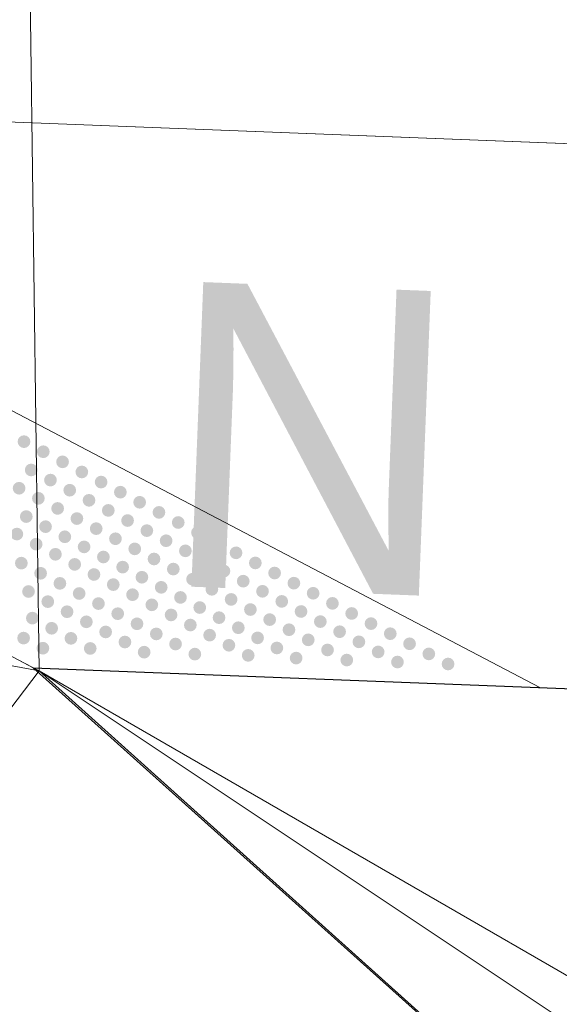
# Model space of a CAD drawing. Extents: x 2399984 to 2508823, y 556481 to 592637.
# Tile 72 of 158: x 2446042.46 to 2446047.42, y 557976.91 to 557985.95. Entities that reach past the tile are written whole.
import ezdxf
from ezdxf.enums import TextEntityAlignment as Align

# ---------------------------------------------------------------- set-up
doc = ezdxf.new("R2010")
doc.units = 0
doc.header["$MEASUREMENT"] = 0
doc.linetypes.add('cl20', pattern=[100, 5, -5, 80, -5, 5])
doc.linetypes.add('cl50', pattern=[100, 7.5, -7.5, 70, -7.5, 7.5])
for name, color, linetype, lineweight in [('DT_X_Triangles', 91, 'Continuous', 0), ('GE_P_CL_20', 7, 'cl20', 13), ('GE_P_CL_50', 7, 'cl50', 13), ('PV_P_Bikeway', 193, 'Continuous', 13), ('PV_P_Curb_Ramp', 120, 'Continuous', 13), ('PV_P_EOP', 7, 'Continuous', 30)]:
    doc.layers.add(name, color=color, linetype=linetype, lineweight=lineweight)
doc.layers.add('SC_Scratch1', color=7, linetype='Continuous', lineweight=0, plot=False)
doc.styles.add('Style-font31', font='font31.shx')

msp = doc.modelspace()

# ---------------------------------------------------------------- hatches: boundary and pattern name
at = {"layer": 'PV_P_Curb_Ramp'}
h = msp.add_hatch(color=256, dxfattribs=at)
edge = h.paths.add_edge_path()
edge.add_arc((2446042.496, 557982.0743), 0.0585, 0, 360)
h = msp.add_hatch(color=256, dxfattribs=at)
edge = h.paths.add_edge_path()
edge.add_arc((2446042.6731, 557981.9815), 0.0585, 0, 360)
h = msp.add_hatch(color=256, dxfattribs=at)
edge = h.paths.add_edge_path()
edge.add_arc((2446042.8503, 557981.8886), 0.0585, 0, 360)
h = msp.add_hatch(color=256, dxfattribs=at)
edge = h.paths.add_edge_path()
edge.add_arc((2446042.562, 557981.8139), 0.0585, 0, 360)
h = msp.add_hatch(color=256, dxfattribs=at)
edge = h.paths.add_edge_path()
edge.add_arc((2446043.0274, 557981.7958), 0.0585, 0, 360)
h = msp.add_hatch(color=256, dxfattribs=at)
edge = h.paths.add_edge_path()
edge.add_arc((2446042.7391, 557981.7211), 0.0585, 0, 360)
h = msp.add_hatch(color=256, dxfattribs=at)
edge = h.paths.add_edge_path()
edge.add_arc((2446043.2046, 557981.7029), 0.0585, 0, 360)
h = msp.add_hatch(color=256, dxfattribs=at)
edge = h.paths.add_edge_path()
edge.add_arc((2446042.4508, 557981.6464), 0.0585, 0, 360)
h = msp.add_hatch(color=256, dxfattribs=at)
edge = h.paths.add_edge_path()
edge.add_arc((2446042.9163, 557981.6282), 0.0585, 0, 360)
h = msp.add_hatch(color=256, dxfattribs=at)
edge = h.paths.add_edge_path()
edge.add_arc((2446043.3817, 557981.6101), 0.0585, 0, 360)
h = msp.add_hatch(color=256, dxfattribs=at)
edge = h.paths.add_edge_path()
edge.add_arc((2446042.628, 557981.5535), 0.0585, 0, 360)
h = msp.add_hatch(color=256, dxfattribs=at)
edge = h.paths.add_edge_path()
edge.add_arc((2446043.0934, 557981.5354), 0.0585, 0, 360)
h = msp.add_hatch(color=256, dxfattribs=at)
edge = h.paths.add_edge_path()
edge.add_arc((2446043.5589, 557981.5172), 0.0585, 0, 360)
h = msp.add_hatch(color=256, dxfattribs=at)
edge = h.paths.add_edge_path()
edge.add_arc((2446042.8051, 557981.4607), 0.0585, 0, 360)
h = msp.add_hatch(color=256, dxfattribs=at)
edge = h.paths.add_edge_path()
edge.add_arc((2446043.2705, 557981.4425), 0.0585, 0, 360)
h = msp.add_hatch(color=256, dxfattribs=at)
edge = h.paths.add_edge_path()
edge.add_arc((2446043.736, 557981.4244), 0.0585, 0, 360)
h = msp.add_hatch(color=256, dxfattribs=at)
edge = h.paths.add_edge_path()
edge.add_arc((2446042.5168, 557981.386), 0.0585, 0, 360)
h = msp.add_hatch(color=256, dxfattribs=at)
edge = h.paths.add_edge_path()
edge.add_arc((2446042.9822, 557981.3678), 0.0585, 0, 360)
h = msp.add_hatch(color=256, dxfattribs=at)
edge = h.paths.add_edge_path()
edge.add_arc((2446043.4477, 557981.3497), 0.0585, 0, 360)
h = msp.add_hatch(color=256, dxfattribs=at)
edge = h.paths.add_edge_path()
edge.add_arc((2446043.9131, 557981.3315), 0.0585, 0, 360)
h = msp.add_hatch(color=256, dxfattribs=at)
edge = h.paths.add_edge_path()
edge.add_arc((2446042.6939, 557981.2932), 0.0585, 0, 360)
h = msp.add_hatch(color=256, dxfattribs=at)
edge = h.paths.add_edge_path()
edge.add_arc((2446043.1594, 557981.275), 0.0585, 0, 360)
h = msp.add_hatch(color=256, dxfattribs=at)
edge = h.paths.add_edge_path()
edge.add_arc((2446043.6248, 557981.2568), 0.0585, 0, 360)
h = msp.add_hatch(color=256, dxfattribs=at)
edge = h.paths.add_edge_path()
edge.add_arc((2446044.0903, 557981.2387), 0.0585, 0, 360)
h = msp.add_hatch(color=256, dxfattribs=at)
edge = h.paths.add_edge_path()
edge.add_arc((2446042.4304, 557981.2253), 0.0585, 0, 360)
h = msp.add_hatch(color=256, dxfattribs=at)
edge = h.paths.add_edge_path()
edge.add_arc((2446042.8711, 557981.2003), 0.0585, 0, 360)
h = msp.add_hatch(color=256, dxfattribs=at)
edge = h.paths.add_edge_path()
edge.add_arc((2446043.3365, 557981.1822), 0.0585, 0, 360)
h = msp.add_hatch(color=256, dxfattribs=at)
edge = h.paths.add_edge_path()
edge.add_arc((2446043.802, 557981.164), 0.0585, 0, 360)
h = msp.add_hatch(color=256, dxfattribs=at)
edge = h.paths.add_edge_path()
edge.add_arc((2446044.2674, 557981.1458), 0.0585, 0, 360)
h = msp.add_hatch(color=256, dxfattribs=at)
edge = h.paths.add_edge_path()
edge.add_arc((2446042.6076, 557981.1324), 0.0585, 0, 360)
h = msp.add_hatch(color=256, dxfattribs=at)
edge = h.paths.add_edge_path()
edge.add_arc((2446043.0482, 557981.1075), 0.0585, 0, 360)
h = msp.add_hatch(color=256, dxfattribs=at)
edge = h.paths.add_edge_path()
edge.add_arc((2446043.5137, 557981.0893), 0.0585, 0, 360)
h = msp.add_hatch(color=256, dxfattribs=at)
edge = h.paths.add_edge_path()
edge.add_arc((2446043.9791, 557981.0712), 0.0585, 0, 360)
h = msp.add_hatch(color=256, dxfattribs=at)
edge = h.paths.add_edge_path()
edge.add_arc((2446044.4446, 557981.053), 0.0585, 0, 360)
h = msp.add_hatch(color=256, dxfattribs=at)
edge = h.paths.add_edge_path()
edge.add_arc((2446042.4716, 557980.9581), 0.0585, 0, 360)
h = msp.add_hatch(color=256, dxfattribs=at)
edge = h.paths.add_edge_path()
edge.add_arc((2446042.7847, 557981.0396), 0.0585, 0, 360)
h = msp.add_hatch(color=256, dxfattribs=at)
edge = h.paths.add_edge_path()
edge.add_arc((2446043.2254, 557981.0146), 0.0585, 0, 360)
h = msp.add_hatch(color=256, dxfattribs=at)
edge = h.paths.add_edge_path()
edge.add_arc((2446043.6908, 557980.9965), 0.0585, 0, 360)
h = msp.add_hatch(color=256, dxfattribs=at)
edge = h.paths.add_edge_path()
edge.add_arc((2446044.1563, 557980.9783), 0.0585, 0, 360)
h = msp.add_hatch(color=256, dxfattribs=at)
edge = h.paths.add_edge_path()
edge.add_arc((2446044.6217, 557980.9602), 0.0585, 0, 360)
h = msp.add_hatch(color=256, dxfattribs=at)
edge = h.paths.add_edge_path()
edge.add_arc((2446042.6487, 557980.8652), 0.0585, 0, 360)
h = msp.add_hatch(color=256, dxfattribs=at)
edge = h.paths.add_edge_path()
edge.add_arc((2446042.9619, 557980.9468), 0.0585, 0, 360)
h = msp.add_hatch(color=256, dxfattribs=at)
edge = h.paths.add_edge_path()
edge.add_arc((2446043.4025, 557980.9218), 0.0585, 0, 360)
h = msp.add_hatch(color=256, dxfattribs=at)
edge = h.paths.add_edge_path()
edge.add_arc((2446043.868, 557980.9036), 0.0585, 0, 360)
h = msp.add_hatch(color=256, dxfattribs=at)
edge = h.paths.add_edge_path()
edge.add_arc((2446044.3334, 557980.8855), 0.0585, 0, 360)
h = msp.add_hatch(color=256, dxfattribs=at)
edge = h.paths.add_edge_path()
edge.add_arc((2446044.7989, 557980.8673), 0.0585, 0, 360)
h = msp.add_hatch(color=256, dxfattribs=at)
edge = h.paths.add_edge_path()
edge.add_arc((2446043.139, 557980.8539), 0.0585, 0, 360)
h = msp.add_hatch(color=256, dxfattribs=at)
edge = h.paths.add_edge_path()
edge.add_arc((2446043.5796, 557980.8289), 0.0585, 0, 360)
h = msp.add_hatch(color=256, dxfattribs=at)
edge = h.paths.add_edge_path()
edge.add_arc((2446044.0451, 557980.8108), 0.0585, 0, 360)
h = msp.add_hatch(color=256, dxfattribs=at)
edge = h.paths.add_edge_path()
edge.add_arc((2446044.5105, 557980.7926), 0.0585, 0, 360)
h = msp.add_hatch(color=256, dxfattribs=at)
edge = h.paths.add_edge_path()
edge.add_arc((2446044.976, 557980.7745), 0.0585, 0, 360)
h = msp.add_hatch(color=256, dxfattribs=at)
edge = h.paths.add_edge_path()
edge.add_arc((2446042.5376, 557980.6977), 0.0585, 0, 360)
h = msp.add_hatch(color=256, dxfattribs=at)
edge = h.paths.add_edge_path()
edge.add_arc((2446042.8259, 557980.7724), 0.0585, 0, 360)
h = msp.add_hatch(color=256, dxfattribs=at)
edge = h.paths.add_edge_path()
edge.add_arc((2446043.3161, 557980.7611), 0.0585, 0, 360)
h = msp.add_hatch(color=256, dxfattribs=at)
edge = h.paths.add_edge_path()
edge.add_arc((2446043.7568, 557980.7361), 0.0585, 0, 360)
h = msp.add_hatch(color=256, dxfattribs=at)
edge = h.paths.add_edge_path()
edge.add_arc((2446044.2222, 557980.7179), 0.0585, 0, 360)
h = msp.add_hatch(color=256, dxfattribs=at)
edge = h.paths.add_edge_path()
edge.add_arc((2446044.6877, 557980.6998), 0.0585, 0, 360)
h = msp.add_hatch(color=256, dxfattribs=at)
edge = h.paths.add_edge_path()
edge.add_arc((2446042.7147, 557980.6048), 0.0585, 0, 360)
h = msp.add_hatch(color=256, dxfattribs=at)
edge = h.paths.add_edge_path()
edge.add_arc((2446043.003, 557980.6795), 0.0585, 0, 360)
h = msp.add_hatch(color=256, dxfattribs=at)
edge = h.paths.add_edge_path()
edge.add_arc((2446043.4933, 557980.6682), 0.0585, 0, 360)
h = msp.add_hatch(color=256, dxfattribs=at)
edge = h.paths.add_edge_path()
edge.add_arc((2446043.9339, 557980.6432), 0.0585, 0, 360)
h = msp.add_hatch(color=256, dxfattribs=at)
edge = h.paths.add_edge_path()
edge.add_arc((2446044.3994, 557980.6251), 0.0585, 0, 360)
h = msp.add_hatch(color=256, dxfattribs=at)
edge = h.paths.add_edge_path()
edge.add_arc((2446044.8648, 557980.6069), 0.0585, 0, 360)
h = msp.add_hatch(color=256, dxfattribs=at)
edge = h.paths.add_edge_path()
edge.add_arc((2446045.1531, 557980.6816), 0.0585, 0, 360)
h = msp.add_hatch(color=256, dxfattribs=at)
edge = h.paths.add_edge_path()
edge.add_arc((2446042.8918, 557980.512), 0.0585, 0, 360)
h = msp.add_hatch(color=256, dxfattribs=at)
edge = h.paths.add_edge_path()
edge.add_arc((2446043.1802, 557980.5867), 0.0585, 0, 360)
h = msp.add_hatch(color=256, dxfattribs=at)
edge = h.paths.add_edge_path()
edge.add_arc((2446043.6704, 557980.5754), 0.0585, 0, 360)
h = msp.add_hatch(color=256, dxfattribs=at)
edge = h.paths.add_edge_path()
edge.add_arc((2446044.1111, 557980.5504), 0.0585, 0, 360)
h = msp.add_hatch(color=256, dxfattribs=at)
edge = h.paths.add_edge_path()
edge.add_arc((2446044.5765, 557980.5322), 0.0585, 0, 360)
h = msp.add_hatch(color=256, dxfattribs=at)
edge = h.paths.add_edge_path()
edge.add_arc((2446045.042, 557980.5141), 0.0585, 0, 360)
h = msp.add_hatch(color=256, dxfattribs=at)
edge = h.paths.add_edge_path()
edge.add_arc((2446045.3303, 557980.5888), 0.0585, 0, 360)
h = msp.add_hatch(color=256, dxfattribs=at)
edge = h.paths.add_edge_path()
edge.add_arc((2446042.573, 557980.4532), 0.0585, 0, 360)
h = msp.add_hatch(color=256, dxfattribs=at)
edge = h.paths.add_edge_path()
edge.add_arc((2446043.069, 557980.4192), 0.0585, 0, 360)
h = msp.add_hatch(color=256, dxfattribs=at)
edge = h.paths.add_edge_path()
edge.add_arc((2446043.3573, 557980.4938), 0.0585, 0, 360)
h = msp.add_hatch(color=256, dxfattribs=at)
edge = h.paths.add_edge_path()
edge.add_arc((2446043.8476, 557980.4825), 0.0585, 0, 360)
h = msp.add_hatch(color=256, dxfattribs=at)
edge = h.paths.add_edge_path()
edge.add_arc((2446044.2882, 557980.4575), 0.0585, 0, 360)
h = msp.add_hatch(color=256, dxfattribs=at)
edge = h.paths.add_edge_path()
edge.add_arc((2446044.7537, 557980.4394), 0.0585, 0, 360)
h = msp.add_hatch(color=256, dxfattribs=at)
edge = h.paths.add_edge_path()
edge.add_arc((2446045.2191, 557980.4212), 0.0585, 0, 360)
h = msp.add_hatch(color=256, dxfattribs=at)
edge = h.paths.add_edge_path()
edge.add_arc((2446045.5074, 557980.4959), 0.0585, 0, 360)
h = msp.add_hatch(color=256, dxfattribs=at)
edge = h.paths.add_edge_path()
edge.add_arc((2446042.7501, 557980.3603), 0.0585, 0, 360)
h = msp.add_hatch(color=256, dxfattribs=at)
edge = h.paths.add_edge_path()
edge.add_arc((2446043.2461, 557980.3263), 0.0585, 0, 360)
h = msp.add_hatch(color=256, dxfattribs=at)
edge = h.paths.add_edge_path()
edge.add_arc((2446043.5344, 557980.401), 0.0585, 0, 360)
h = msp.add_hatch(color=256, dxfattribs=at)
edge = h.paths.add_edge_path()
edge.add_arc((2446044.0247, 557980.3897), 0.0585, 0, 360)
h = msp.add_hatch(color=256, dxfattribs=at)
edge = h.paths.add_edge_path()
edge.add_arc((2446044.4654, 557980.3647), 0.0585, 0, 360)
h = msp.add_hatch(color=256, dxfattribs=at)
edge = h.paths.add_edge_path()
edge.add_arc((2446044.9308, 557980.3465), 0.0585, 0, 360)
h = msp.add_hatch(color=256, dxfattribs=at)
edge = h.paths.add_edge_path()
edge.add_arc((2446045.3963, 557980.3284), 0.0585, 0, 360)
h = msp.add_hatch(color=256, dxfattribs=at)
edge = h.paths.add_edge_path()
edge.add_arc((2446045.6846, 557980.4031), 0.0585, 0, 360)
h = msp.add_hatch(color=256, dxfattribs=at)
edge = h.paths.add_edge_path()
edge.add_arc((2446042.4924, 557980.2698), 0.0585, 0, 360)
h = msp.add_hatch(color=256, dxfattribs=at)
edge = h.paths.add_edge_path()
edge.add_arc((2446042.9272, 557980.2675), 0.0585, 0, 360)
h = msp.add_hatch(color=256, dxfattribs=at)
edge = h.paths.add_edge_path()
edge.add_arc((2446043.4233, 557980.2335), 0.0585, 0, 360)
h = msp.add_hatch(color=256, dxfattribs=at)
edge = h.paths.add_edge_path()
edge.add_arc((2446043.7116, 557980.3082), 0.0585, 0, 360)
h = msp.add_hatch(color=256, dxfattribs=at)
edge = h.paths.add_edge_path()
edge.add_arc((2446044.2019, 557980.2968), 0.0585, 0, 360)
h = msp.add_hatch(color=256, dxfattribs=at)
edge = h.paths.add_edge_path()
edge.add_arc((2446044.6425, 557980.2718), 0.0585, 0, 360)
h = msp.add_hatch(color=256, dxfattribs=at)
edge = h.paths.add_edge_path()
edge.add_arc((2446045.1079, 557980.2537), 0.0585, 0, 360)
h = msp.add_hatch(color=256, dxfattribs=at)
edge = h.paths.add_edge_path()
edge.add_arc((2446045.5734, 557980.2355), 0.0585, 0, 360)
h = msp.add_hatch(color=256, dxfattribs=at)
edge = h.paths.add_edge_path()
edge.add_arc((2446045.8617, 557980.3102), 0.0585, 0, 360)
h = msp.add_hatch(color=256, dxfattribs=at)
edge = h.paths.add_edge_path()
edge.add_arc((2446042.6695, 557980.1769), 0.0585, 0, 360)
h = msp.add_hatch(color=256, dxfattribs=at)
edge = h.paths.add_edge_path()
edge.add_arc((2446043.1044, 557980.1746), 0.0585, 0, 360)
h = msp.add_hatch(color=256, dxfattribs=at)
edge = h.paths.add_edge_path()
edge.add_arc((2446043.8887, 557980.2153), 0.0585, 0, 360)
h = msp.add_hatch(color=256, dxfattribs=at)
edge = h.paths.add_edge_path()
edge.add_arc((2446044.379, 557980.204), 0.0585, 0, 360)
h = msp.add_hatch(color=256, dxfattribs=at)
edge = h.paths.add_edge_path()
edge.add_arc((2446044.8196, 557980.179), 0.0585, 0, 360)
h = msp.add_hatch(color=256, dxfattribs=at)
edge = h.paths.add_edge_path()
edge.add_arc((2446045.2851, 557980.1608), 0.0585, 0, 360)
h = msp.add_hatch(color=256, dxfattribs=at)
edge = h.paths.add_edge_path()
edge.add_arc((2446045.7505, 557980.1427), 0.0585, 0, 360)
h = msp.add_hatch(color=256, dxfattribs=at)
edge = h.paths.add_edge_path()
edge.add_arc((2446046.0389, 557980.2174), 0.0585, 0, 360)
h = msp.add_hatch(color=256, dxfattribs=at)
edge = h.paths.add_edge_path()
edge.add_arc((2446043.6004, 557980.1406), 0.0585, 0, 360)
h = msp.add_hatch(color=256, dxfattribs=at)
edge = h.paths.add_edge_path()
edge.add_arc((2446044.0659, 557980.1225), 0.0585, 0, 360)
h = msp.add_hatch(color=256, dxfattribs=at)
edge = h.paths.add_edge_path()
edge.add_arc((2446044.5561, 557980.1111), 0.0585, 0, 360)
h = msp.add_hatch(color=256, dxfattribs=at)
edge = h.paths.add_edge_path()
edge.add_arc((2446044.9968, 557980.0862), 0.0585, 0, 360)
h = msp.add_hatch(color=256, dxfattribs=at)
edge = h.paths.add_edge_path()
edge.add_arc((2446045.4622, 557980.068), 0.0585, 0, 360)
h = msp.add_hatch(color=256, dxfattribs=at)
edge = h.paths.add_edge_path()
edge.add_arc((2446046.216, 557980.1245), 0.0585, 0, 360)
h = msp.add_hatch(color=256, dxfattribs=at)
edge = h.paths.add_edge_path()
edge.add_arc((2446045.9277, 557980.0498), 0.0585, 0, 360)
h = msp.add_hatch(color=256, dxfattribs=at)
edge = h.paths.add_edge_path()
edge.add_arc((2446046.3931, 557980.0317), 0.0585, 0, 360)

# ---------------------------------------------------------------- linework, layer by layer
at = {"layer": 'GE_P_CL_20'}
msp.add_line((2446090.9163, 557983.1165), (2446022.8622, 557985.7708), dxfattribs=at)
at = {"layer": 'GE_P_CL_50'}
msp.add_line((2446090.9163, 557983.1165), (2446022.8622, 557985.7708), dxfattribs=at)
at = {"layer": 'PV_P_Bikeway'}
for p, q in [((2446021.9515, 557990.8101), (2446042.5802, 557979.9979)), ((2446042.5802, 557979.9979), (2446090.7214, 557978.1203))]:
    msp.add_line(p, q, dxfattribs=at)
at = {"layer": 'PV_P_Curb_Ramp'}
msp.add_line((2446026.606, 557990.6286), (2446047.2347, 557979.8164), dxfattribs=at)
at = {"layer": 'PV_P_EOP', "flags": 128}
msp.add_lwpolyline([(2446042.5802, 557979.9979), (2446055.1153, 557968.7578), (2446046.7885, 557959.3748), (2446034.143, 557968.9021), (2446023.438, 557975.4787)], dxfattribs=at)
at = {"layer": 'SC_Scratch1', "color": 4, "lineweight": 30}
msp.add_line((2446042.5802, 557979.9979), (2446052.5726, 557979.6082), dxfattribs=at)

# ---------------------------------------------------------------- texts
at = {"layer": 'GE_P_CL_20', "linetype": 'Continuous', "style": 'Style-font31'}
msp.add_text('N 87%%d 45\' 59" W', height=2.8, rotation=357.76645, dxfattribs=at).set_placement((2446057.0439, 557983.0365), align=Align.TOP_CENTER)

# ---------------------------------------------------------------- meshes
at = {"layer": 'DT_X_Triangles'}
mesh = msp.add_polyface(dxfattribs=at)
corners = [(2445951.262, 557998.786), (2445971.103, 558003.766), (2445963.652, 557991.474), (2445977.567, 557990.22), (2445990.629, 558001.838), (2445989.986, 557996.118), (2445988.564, 557988.656), (2445991.388, 557988.172), (2446007.442, 557991.355), (2445998.018, 558001.063), (2446005.069, 557985.336), (2446021.512, 557971.641), (2446005.36, 557999.919), (2446024.539, 557979.583), (2446023.438, 557975.479), (2446010.21, 557998.746), (2446011.593, 557998.092), (2446012.788, 557997.11), (2446015.001, 557994.821), (2446016.662, 557993.583), (2446028.589, 557982.566), (2446042.468, 557992.635), (2446029.649, 557986.776), (2446034.143, 557968.902), (2446031.576, 557964.913), (2446042.635, 557979.969), (2446038.146, 557974.057), (2446063.698, 557946.635), (2446060.882, 557943.146), (2446070.042, 557955.349), (2446076.349, 557964.231), (2446074.513, 557961.57), (2446072.943, 557959.773)]
mesh.append_faces([[corners[k] for k in face] for face in [(0, 1, 2), (2, 1, 3), (1, 4, 5), (1, 5, 3), (3, 5, 6), (3, 6, 7), (6, 5, 7), (5, 8, 7), (5, 4, 9), (5, 9, 8), (7, 8, 10), (7, 10, 11), (9, 12, 8), (10, 8, 13), (10, 13, 14), (10, 14, 11), (12, 15, 8), (8, 15, 16), (8, 16, 17), (8, 17, 18), (8, 18, 19), (8, 19, 20), (8, 20, 13), (19, 21, 22), (19, 22, 20), (11, 14, 23), (11, 23, 24), (14, 13, 20), (14, 20, 23), (20, 22, 25), (20, 25, 26), (20, 26, 23), (22, 21, 25), (24, 23, 27), (24, 27, 28), (23, 26, 27), (26, 25, 29), (26, 29, 27), (21, 30, 31), (21, 31, 25), (25, 31, 32), (25, 32, 29)]])
mesh = msp.add_polyface(dxfattribs=at)
corners = [(2446042.468, 557992.635), (2446105.491, 557998.332), (2446095.668, 557988), (2446085.288, 557969.371), (2446080.383, 557965.774), (2446076.349, 557964.231), (2446060.882, 557943.146), (2446063.698, 557946.635), (2446080.221, 557930.771), (2446070.042, 557955.349), (2446067.393, 557950.448), (2446084.28, 557941.917), (2446072.943, 557959.773), (2446086.657, 557946.398), (2446074.513, 557961.57), (2446088.91, 557950.483), (2446095.164, 557945.308), (2446096.99, 557948.014), (2446098.797, 557950.142), (2446109.055, 557917.54), (2446101.525, 557908.907), (2446099.639, 557951.71), (2446115.607, 557925.497), (2446095.728, 557979.233), (2446101.72, 557954.184), (2446117.665, 557927.638), (2446122.824, 557978.427), (2446118.568, 557971.178), (2446112.602, 557965.926), (2446119.611, 557929.577), (2446121.583, 557930.948), (2446124.045, 557934.822)]
mesh.append_faces([[corners[k] for k in face] for face in [(0, 1, 2), (0, 2, 3), (0, 3, 4), (0, 4, 5), (6, 7, 8), (7, 9, 10), (7, 10, 11), (7, 11, 8), (10, 9, 11), (9, 12, 13), (9, 13, 11), (12, 14, 15), (12, 15, 16), (12, 16, 13), (14, 5, 17), (14, 17, 15), (5, 4, 18), (5, 18, 17), (8, 11, 19), (8, 19, 20), (4, 3, 21), (4, 21, 18), (11, 13, 16), (11, 16, 22), (11, 22, 19), (3, 2, 23), (3, 23, 24), (3, 24, 21), (15, 17, 16), (16, 17, 25), (16, 25, 22), (2, 1, 26), (2, 26, 27), (2, 27, 23), (23, 27, 28), (23, 28, 24), (17, 18, 29), (17, 29, 25), (18, 21, 30), (18, 30, 29), (21, 24, 31), (24, 28, 31)]])

doc.saveas('drawing.dxf')
